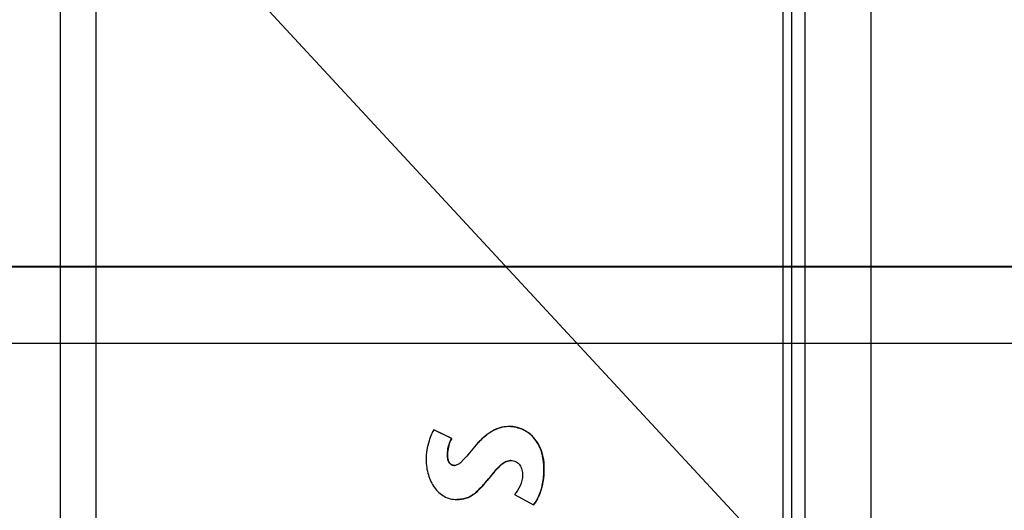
# Model space of a CAD drawing. Header units: inches. Extents: x 0 to 34, y 0 to 22.
# Tile 10 of 41: x 4.3 to 6.4, y 13 to 14. Entities that reach past the tile are written whole.
import ezdxf

# ---------------------------------------------------------------- set-up
doc = ezdxf.new("R2010")
doc.units = ezdxf.units.IN
doc.header["$LTSCALE"] = 1.87
doc.header["$MEASUREMENT"] = 0
doc.layers.get('0').update_dxf_attribs({"linetype": 'CONTINUOUS'})
doc.layers.add('DETAIL', color=7, linetype='CONTINUOUS')
doc.layers.add('DIMENSIONS', color=7, linetype='CONTINUOUS')
doc.styles.get("Standard").update_dxf_attribs({"font": 'txt', "width": 0.8})
doc.dimstyles.new('DIMSTYLE_1', dxfattribs={"dimtxt": 0.125, "dimasz": 0.18, "dimexe": 0.125, "dimexo": 0.0625, "dimgap": 0.03125, "dimtad": 0, "dimtih": 1, "dimtoh": 1, "dimlfac": 0.5, "dimzin": 4, "dimdsep": 46, "dimtxsty": 'STANDARD', "dimblk": '_FILLED', "dimblk1": '_FILLED', "dimblk2": '_FILLED', "dimcen": 0.09, "dimadec": 0, "dimazin": 0, "dimtp": 0.01, "dimtm": 0.01, "dimtfac": 1, "dimtofl": 0, "dimtmove": 0, "dimatfit": 3, "dimldrblk": '_FILLED', "dimfxl": 1, "dimtolj": 1, "dimtzin": 4, "dimarcsym": 0})
doc.dimstyles.get("Standard").update_dxf_attribs({"dimtxt": 0.125, "dimasz": 0.18, "dimexe": 0.125, "dimexo": 0.0625, "dimgap": 0.09, "dimtad": 0, "dimtih": 1, "dimtoh": 1, "dimzin": 4, "dimdsep": 46, "dimtxsty": 'STANDARD', "dimblk": '_FILLED', "dimblk1": '_FILLED', "dimblk2": '_FILLED', "dimcen": 0.09, "dimadec": 0, "dimazin": 0, "dimtol": 1, "dimtp": 0.02, "dimtm": 0.02, "dimtfac": 1, "dimtofl": 0, "dimtmove": 0, "dimatfit": 3, "dimldrblk": '_FILLED', "dimfxl": 1, "dimtolj": 1, "dimtzin": 4, "dimarcsym": 0})

# ---------------------------------------------------------------- blocks, each defined once
blk = doc.blocks.new('*D24')
at = {"layer": 'DIMENSIONS', "color": 2, "linetype": 'CONTINUOUS'}
for p, q in [((3.8298, 13.6788), (3.5815, 13.6788)), ((4.0074, 13.4854), (3.8298, 13.6788)), ((7.4067, 13.4854), (4.0074, 13.4854))]:
    blk.add_line(p, q, dxfattribs=at)
at = {"layer": 'DIMENSIONS', "color": 2, "linetype": 'CONTINUOUS', "insert": (3.519, 13.7413), "char_height": 0.125, "width": 1.125, "attachment_point": 3, "line_spacing_factor": 0.9}
blk.add_mtext('2.70{\\Ftxt.shx;\\W1.000000;\\H0.125000; }[68.5]', dxfattribs=at)
blk = doc.blocks.new('_FILLED')
at = {"color": 0, "linetype": 'BYBLOCK'}
blk.add_solid([(0, 0), (-1, 0.174), (-1, -0.174)], dxfattribs=at)
blk = doc.blocks.new('*D25')
at = {"layer": 'DIMENSIONS', "color": 2, "linetype": 'CONTINUOUS'}
blk.add_line((7.5918, 14.2114), (3.5815, 14.2114), dxfattribs=at)
at = {"layer": 'DIMENSIONS', "color": 2, "linetype": 'CONTINUOUS', "insert": (3.519, 14.2739), "char_height": 0.125, "width": 1.125, "attachment_point": 3, "line_spacing_factor": 0.9}
blk.add_mtext('3.06{\\Ftxt.shx;\\W1.000000;\\H0.125000; }[77.7]', dxfattribs=at)
blk = doc.blocks.new('*D26')
at = {"layer": 'DIMENSIONS', "color": 2, "linetype": 'CONTINUOUS'}
for p, q in [((10.4998, 13.4675), (10.3296, 13.3218)), ((10.9908, 13.4675), (10.4998, 13.4675)), ((10.3296, 13.3218), (3.5815, 13.3218))]:
    blk.add_line(p, q, dxfattribs=at)
at = {"layer": 'DIMENSIONS', "color": 2, "linetype": 'CONTINUOUS', "insert": (3.519, 13.3843), "char_height": 0.125, "width": 1.125, "attachment_point": 3, "line_spacing_factor": 0.9}
blk.add_mtext('2.69{\\Ftxt.shx;\\W1.000000;\\H0.125000; }[68.2]', dxfattribs=at)
blk = doc.blocks.new('*D33')
at = {"layer": 'DIMENSIONS', "color": 2, "linetype": 'CONTINUOUS'}
blk.add_line((9.166, 13.4835), (3.5815, 13.4835), dxfattribs=at)
at = {"layer": 'DIMENSIONS', "color": 2, "linetype": 'CONTINUOUS', "insert": (3.519, 13.546), "char_height": 0.125, "width": 1.125, "attachment_point": 3, "line_spacing_factor": 0.9}
blk.add_mtext('2.69{\\Ftxt.shx;\\W1.000000;\\H0.125000; }[68.4]', dxfattribs=at)
blk = doc.blocks.new('*D34')
at = {"layer": 'DIMENSIONS', "color": 2, "linetype": 'CONTINUOUS'}
blk.add_line((9.3535, 13.6711), (9.3535, 15.721), dxfattribs=at)
at = {"layer": 'DIMENSIONS', "color": 2, "linetype": 'CONTINUOUS', "insert": (9.291, 15.7835), "char_height": 0.125, "width": 0.925, "attachment_point": 1, "rotation": 90, "line_spacing_factor": 0.9}
blk.add_mtext('2.48{\\Ftxt.shx;\\W1.000000;\\H0.125000; }[63]', dxfattribs=at)
blk = doc.blocks.new('*D35')
at = {"layer": 'DIMENSIONS', "color": 2, "linetype": 'CONTINUOUS'}
blk.add_line((6.9695, 11.9429), (6.9695, 15.721), dxfattribs=at)
at = {"layer": 'DIMENSIONS', "color": 2, "linetype": 'CONTINUOUS', "insert": (6.907, 15.7835), "char_height": 0.125, "width": 1.125, "attachment_point": 1, "rotation": 90, "line_spacing_factor": 0.9}
blk.add_mtext('1.29{\\Ftxt.shx;\\W1.000000;\\H0.125000; }[32.7]', dxfattribs=at)
blk = doc.blocks.new('*D37')
at = {"layer": 'DIMENSIONS', "color": 2, "linetype": 'CONTINUOUS'}
for p, q in [((7.4705, 15.603), (7.4705, 15.721)), ((7.5944, 15.4088), (7.4705, 15.603)), ((7.5944, 13.6731), (7.5944, 15.4088))]:
    blk.add_line(p, q, dxfattribs=at)
at = {"layer": 'DIMENSIONS', "color": 2, "linetype": 'CONTINUOUS', "insert": (7.408, 15.7835), "char_height": 0.125, "width": 1.125, "attachment_point": 1, "rotation": 90, "line_spacing_factor": 0.9}
blk.add_mtext('1.60{\\Ftxt.shx;\\W1.000000;\\H0.125000; }[40.7]', dxfattribs=at)
blk = doc.blocks.new('*D39')
at = {"layer": 'DIMENSIONS', "color": 2, "linetype": 'CONTINUOUS'}
blk.add_line((7.7223, 11.8311), (7.7223, 15.721), dxfattribs=at)
at = {"layer": 'DIMENSIONS', "color": 2, "linetype": 'CONTINUOUS', "insert": (7.6598, 15.7835), "char_height": 0.125, "width": 1.125, "attachment_point": 1, "rotation": 90, "line_spacing_factor": 0.9}
blk.add_mtext('1.66{\\Ftxt.shx;\\W1.000000;\\H0.125000; }[42.3]', dxfattribs=at)
blk = doc.blocks.new('*D40')
at = {"layer": 'DIMENSIONS', "color": 2, "linetype": 'CONTINUOUS'}
blk.add_line((11.1785, 13.6552), (11.1785, 15.721), dxfattribs=at)
at = {"layer": 'DIMENSIONS', "color": 2, "linetype": 'CONTINUOUS', "insert": (11.116, 15.7835), "char_height": 0.125, "width": 1.125, "attachment_point": 1, "rotation": 90, "line_spacing_factor": 0.9}
blk.add_mtext('3.39{\\Ftxt.shx;\\W1.000000;\\H0.125000; }[86.2]', dxfattribs=at)

msp = doc.modelspace()

# ---------------------------------------------------------------- linework, layer by layer
at = {"color": 3, "linetype": 'CONTINUOUS'}
for p, q in [((6.1162, 8.3752), (6.1162, 14.7538)), ((5.9762, 8.5145), (5.9762, 14.6145))]:
    msp.add_line(p, q, dxfattribs=at)
at = {"color": 7, "linetype": 'CONTINUOUS'}
for p, q in [((5.9285, 14.6807), (5.9285, 8.4461)), ((5.9476, 8.4461), (5.9476, 14.6807)), ((4.393, 14.6531), (4.393, 8.4737)), ((4.469, 14.6531), (4.469, 8.4737)), ((5.3499, 13.1454), (5.3498, 13.1454)), ((5.2249, 13.1198), (5.1869, 13.1385)), ((5.187, 13.1385), (5.1869, 13.1385)), ((5.225, 13.1198), (5.187, 13.1385)), ((5.225, 13.1198), (5.2249, 13.1198)), ((5.2161, 13.0841), (5.216, 13.0841)), ((5.2178, 13.0731), (5.2192, 13.07)), ((5.2222, 13.0662), (5.2245, 13.0644)), ((5.2309, 13.0627), (5.2308, 13.0627)), ((5.3228, 13.0572), (5.3168, 13.0503)), ((5.3281, 13.0625), (5.3228, 13.0572)), ((5.3394, 13.0704), (5.335, 13.0679)), ((5.3506, 13.0731), (5.3505, 13.0731)), ((5.3168, 13.0503), (5.3004, 13.0305)), ((5.4211, 13.0551), (5.421, 13.0551)), ((5.3004, 13.0305), (5.3003, 13.0305)), ((5.2818, 13.0102), (5.2764, 13.0052)), ((5.3587, 13.0011), (5.3989, 12.979)), ((5.2358, 12.9904), (5.2357, 12.9904)), ((5.399, 12.979), (5.3989, 12.979))]:
    msp.add_line(p, q, dxfattribs=at)
for centre, radius, start, end in [((5.3453, 13.0733), 0.0725, 61.4166, 70.7925), ((5.3453, 13.0733), 0.0725, 52.7082, 61.4359), ((5.3456, 13.0736), 0.0721, 42.524, 52.6953), ((5.3441, 13.0724), 0.074, 33.6789, 42.5243), ((5.3506, 13.0492), 0.0239, 89.9992, 93.6104), ((5.2779, 13.0509), 0.143, 348.6879, 349.255), ((5.2395, 13.0436), 0.0529, 289.5328, 297.0279), ((5.3229, 13.0366), 0.0956, 331.7867, 336.6779)]:
    msp.add_arc(centre, radius, start, end, dxfattribs=at)
for points, knots in [([(5.3498, 13.1454), (5.3438, 13.1454), (5.3317, 13.1445), (5.3135, 13.138), (5.2951, 13.1249), (5.2835, 13.1134), (5.2772, 13.1066)], [0, 0, 0, 0, 0.211374, 0.423088, 0.673531, 1, 1, 1, 1]), ([(5.3498, 13.1454), (5.3427, 13.1454), (5.3283, 13.1441), (5.3087, 13.1351), (5.2919, 13.122), (5.282, 13.1118), (5.2772, 13.1066)], [0, 0, 0, 0, 0.249904, 0.499619, 0.749824, 1, 1, 1, 1]), ([(5.421, 13.0551), (5.421, 13.0702), (5.4173, 13.0973), (5.3965, 13.1277), (5.3725, 13.1419), (5.3566, 13.1454), (5.3498, 13.1454)], [0, 0, 0, 0, 0.357603, 0.623377, 0.838424, 1, 1, 1, 1]), ([(5.421, 13.0551), (5.421, 13.0761), (5.4128, 13.1201), (5.3704, 13.1454), (5.3498, 13.1454)], [0, 0, 0, 0, 0.504533, 1, 1, 1, 1]), ([(5.3499, 13.1454), (5.3513, 13.1454), (5.3578, 13.145), (5.3643, 13.1435), (5.3691, 13.1418)], [0, 0, 0, 0, 0.211518, 1, 1, 1, 1]), ([(5.1869, 13.1385), (5.1851, 13.1356), (5.1813, 13.128), (5.1736, 13.1074), (5.1707, 13.0887), (5.1707, 13.0751)], [0, 0, 0, 0, 0.155267, 0.384818, 1, 1, 1, 1]), ([(5.216, 13.0841), (5.216, 13.0874), (5.2166, 13.0997), (5.2203, 13.1121), (5.2249, 13.1198)], [0, 0, 0, 0, 0.268192, 1, 1, 1, 1]), ([(5.216, 13.0841), (5.216, 13.0934), (5.2179, 13.106), (5.2233, 13.1171), (5.2249, 13.1198)], [0, 0, 0, 0, 0.749111, 1, 1, 1, 1]), ([(5.225, 13.1198), (5.2235, 13.1173), (5.218, 13.1062), (5.2161, 13.0936), (5.2161, 13.0841)], [0, 0, 0, 0, 0.23427, 1, 1, 1, 1]), ([(5.2772, 13.1066), (5.2721, 13.1012), (5.2634, 13.0909), (5.2534, 13.0784), (5.246, 13.0705), (5.2399, 13.0652), (5.2343, 13.0627), (5.2308, 13.0627)], [0, 0, 0, 0, 0.341676, 0.622921, 0.738963, 0.838627, 1, 1, 1, 1]), ([(5.4057, 13.1134), (5.4065, 13.1123), (5.4094, 13.1076), (5.4119, 13.1026), (5.4135, 13.0987)], [0, 0, 0, 0, 0.23895, 1, 1, 1, 1]), ([(5.4135, 13.0987), (5.4138, 13.0979), (5.415, 13.0947), (5.4161, 13.0914), (5.4168, 13.0889)], [0, 0, 0, 0, 0.242683, 1, 1, 1, 1]), ([(5.2308, 13.0627), (5.2289, 13.0627), (5.2248, 13.0636), (5.2198, 13.0681), (5.2165, 13.0753), (5.216, 13.081), (5.216, 13.0841)], [0, 0, 0, 0, 0.201577, 0.416953, 0.674606, 1, 1, 1, 1]), ([(5.2308, 13.0627), (5.2284, 13.0627), (5.2235, 13.0642), (5.2187, 13.0699), (5.2163, 13.0769), (5.216, 13.0817), (5.216, 13.0841)], [0, 0, 0, 0, 0.248982, 0.498622, 0.749368, 1, 1, 1, 1]), ([(5.2161, 13.0841), (5.2161, 13.0831), (5.2162, 13.0794), (5.2169, 13.0757), (5.2178, 13.0731)], [0, 0, 0, 0, 0.278681, 1, 1, 1, 1]), ([(5.4168, 13.0889), (5.4175, 13.0864), (5.4202, 13.0754), (5.4211, 13.0639), (5.4211, 13.0551)], [0, 0, 0, 0, 0.22713, 1, 1, 1, 1]), ([(5.1707, 13.0751), (5.1707, 13.0642), (5.1736, 13.0431), (5.1866, 13.0153), (5.2045, 12.9985), (5.2217, 12.9915), (5.231, 12.9904), (5.2357, 12.9904)], [0, 0, 0, 0, 0.278177, 0.532871, 0.766472, 0.881271, 1, 1, 1, 1]), ([(5.2192, 13.07), (5.2194, 13.0697), (5.2203, 13.0683), (5.2213, 13.067), (5.2222, 13.0662)], [0, 0, 0, 0, 0.26295, 1, 1, 1, 1]), ([(5.3003, 13.0305), (5.3045, 13.0353), (5.3122, 13.045), (5.3236, 13.0587), (5.3356, 13.0696), (5.3458, 13.0731), (5.3505, 13.0731)], [0, 0, 0, 0, 0.281866, 0.551182, 0.789097, 1, 1, 1, 1]), ([(5.335, 13.0679), (5.3344, 13.0675), (5.332, 13.0658), (5.3298, 13.064), (5.3281, 13.0625)], [0, 0, 0, 0, 0.242323, 1, 1, 1, 1]), ([(5.3505, 13.0731), (5.3544, 13.0731), (5.3621, 13.0715), (5.3705, 13.0636), (5.3748, 13.0535), (5.3757, 13.0463), (5.3757, 13.0426)], [0, 0, 0, 0, 0.268258, 0.507263, 0.751118, 1, 1, 1, 1]), ([(5.3757, 13.0426), (5.3757, 13.0346), (5.3717, 13.0194), (5.3631, 13.0068), (5.3587, 13.0011)], [0, 0, 0, 0, 0.527645, 1, 1, 1, 1]), ([(5.3989, 12.979), (5.4028, 12.9839), (5.4114, 12.998), (5.4193, 13.0239), (5.421, 13.0445), (5.421, 13.0551)], [0, 0, 0, 0, 0.235187, 0.608076, 1, 1, 1, 1]), ([(5.4211, 13.0551), (5.4211, 13.0525), (5.4209, 13.0422), (5.4198, 13.0319), (5.4183, 13.0243)], [0, 0, 0, 0, 0.252223, 1, 1, 1, 1]), ([(5.2357, 12.9904), (5.2422, 12.9904), (5.2548, 12.9918), (5.2718, 13.0006), (5.2862, 13.0143), (5.2953, 13.0248), (5.3003, 13.0305)], [0, 0, 0, 0, 0.249537, 0.471213, 0.71172, 1, 1, 1, 1]), ([(5.2357, 12.9904), (5.2423, 12.9904), (5.2523, 12.9915), (5.2645, 12.9967), (5.2755, 13.004), (5.2875, 13.0155), (5.296, 13.0255), (5.3003, 13.0305)], [0, 0, 0, 0, 0.250286, 0.374959, 0.500202, 0.750531, 1, 1, 1, 1]), ([(5.3004, 13.0305), (5.2988, 13.0286), (5.2927, 13.0217), (5.2866, 13.0149), (5.2818, 13.0102)], [0, 0, 0, 0, 0.273583, 1, 1, 1, 1]), ([(5.4181, 13.0229), (5.4177, 13.0208), (5.4158, 13.0126), (5.4132, 13.0045), (5.4107, 12.9987)], [0, 0, 0, 0, 0.255189, 1, 1, 1, 1]), ([(5.2572, 12.9937), (5.2556, 12.9932), (5.2487, 12.9911), (5.2413, 12.9904), (5.2358, 12.9904)], [0, 0, 0, 0, 0.230871, 1, 1, 1, 1]), ([(5.2764, 13.0052), (5.2754, 13.0044), (5.2714, 13.0011), (5.267, 12.9982), (5.2636, 12.9965)], [0, 0, 0, 0, 0.257589, 1, 1, 1, 1])]:
    msp.add_open_spline(points, degree=3, knots=knots, dxfattribs=at)
for points in [[(5.2245, 13.0644), (5.2264, 13.0633), (5.2287, 13.0627), (5.2309, 13.0627)], [(5.3491, 13.073), (5.3458, 13.0728), (5.3424, 13.0718), (5.3394, 13.0704)], [(5.4071, 12.9914), (5.4048, 12.987), (5.4021, 12.9828), (5.399, 12.979)]]:
    msp.add_open_spline(points, degree=3, dxfattribs=at)

# ---------------------------------------------------------------- dimensions: what is measured, and where the dimension line sits
at = {"layer": 'DIMENSIONS', "color": 2, "linetype": 'CONTINUOUS'}
for feature_location, offset, dtype, origin, picture, middle in [((6.9695, 11.9429), (0, 3.7781), 1, (4.393, 11.8804), '*D35', (6.9695, 16.346)), ((7.5944, 13.6731), (-0.1239, 2.0479), 0, (4.393, 13.6106), '*D37', (7.4705, 16.346)), ((7.7223, 11.8311), (0, 3.8899), 1, (4.393, 11.7686), '*D39', (7.7223, 16.346)), ((11.1785, 13.6552), (0, 2.0658), 1, (4.393, 13.5927), '*D40', (11.1785, 16.346)), ((9.3535, 13.6711), (0, 2.0499), 1, (4.393, 13.6086), '*D34', (9.3535, 16.246)), ((7.5918, 14.2114), (-4.0103, 0), 0, (7.6543, 8.0951), '*D25', (2.9565, 14.2114)), ((7.4067, 13.4854), (-3.8252, 0.1934), 0, (7.4692, 8.0951), '*D24', (2.9565, 13.6788)), ((9.166, 13.4835), (-5.5845, 0), 0, (9.2285, 8.0951), '*D33', (2.9565, 13.4835)), ((10.9908, 13.4675), (-7.4093, -0.1457), 0, (11.0533, 8.0951), '*D26', (2.9565, 13.3218))]:
    dim = msp.add_ordinate_dim(feature_location=feature_location, offset=offset, dtype=dtype, origin=origin, dimstyle='DIMSTYLE_1', dxfattribs=at)
    dim.commit()
    dim.dimension.update_dxf_attribs({"geometry": picture, "text_midpoint": middle})

# ---------------------------------------------------------------- leaders
at = {"layer": 'DETAIL', "color": 2, "linetype": 'CONTINUOUS'}
msp.add_leader([(6.9462, 11.753), (3.6914, 15.2632), (3.5114, 15.2632)], dimstyle='STANDARD', override={"dimtad": 0}, dxfattribs=at)

doc.saveas('drawing.dxf')
